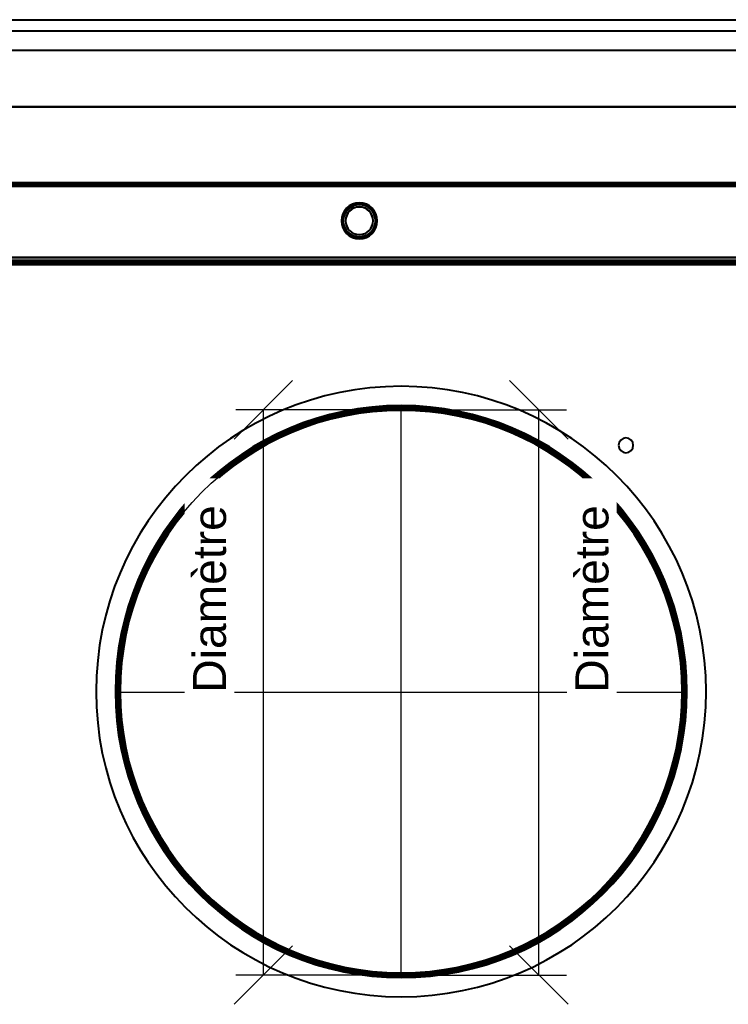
# Model space of a CAD drawing. Header units: millimetres. Extents: x -1442 to 3067, y -120 to 1010.
# Tile 48 of 71: x -169 to 145, y 575 to 1010. Entities that reach past the tile are written whole.
import ezdxf

# ---------------------------------------------------------------- set-up
doc = ezdxf.new("R2010")
doc.units = ezdxf.units.MM
doc.layers.add('A-GENM', color=13, linetype='Continuous', lineweight=40)
doc.layers.add('G-IMPT', color=8, linetype='Continuous', lineweight=40)
doc.styles.add('Arial_1', font='arial.ttf', dxfattribs={"height": 14.6304})

# ---------------------------------------------------------------- blocks, each defined once
blk = doc.blocks.new('Nexa Toit - 700-751584-Gauche')
at = {"layer": 'A-GENM'}
for p, q in [((-482.5, 1010.5), (482.5, 1010.5)), ((-482.5, 1010.5), (482.5, 1010.5)), ((-482.5, 1005.5), (482.5, 1005.5)), ((-482.5, 1005.5), (482.5, 1005.5)), ((-482.5, 997), (482.5, 997)), ((-482.5, 997), (482.5, 997)), ((482.5, 972), (-482.5, 972)), ((-482.5, 972), (482.5, 972)), ((-482.5, 972), (482.5, 972)), ((482.5, 972), (-482.5, 972)), ((-482.5, 938), (482.5, 938)), ((482.5, 938), (-482.5, 938))]:
    blk.add_line(p, q, dxfattribs=at)
blk = doc.blocks.new('NEXA 700 CALQUES_dwg-751640-Gauche')
at = {"layer": 'G-IMPT'}
for p, q in [((324.4, 938.37), (-361.4, 938.37)), ((324.4, 903.37), (-361.4, 903.37)), ((-360.9, 903.37), (323.9, 903.37)), ((323.9, 902.87), (-360.9, 902.87))]:
    blk.add_line(p, q, dxfattribs=at)
at = {"layer": 'G-IMPT', "flags": 128}
for points in [[(324.4, 938.37), (152.95, 938.37), (-18.5, 938.37), (-189.95, 938.37), (-361.4, 938.37)], [(-361.4, 938.37), (-189.95, 938.37), (-18.5, 938.37), (152.95, 938.37), (324.4, 938.37)], [(324.4, 938.37), (152.95, 938.37), (-18.5, 938.37), (-189.95, 938.37), (-361.4, 938.37)], [(-361.4, 938.37), (-189.95, 938.37), (-18.5, 938.37), (152.95, 938.37), (324.4, 938.37)], [(-361.4, 937.87), (-189.95, 937.87), (-18.5, 937.87), (152.95, 937.87), (324.4, 937.87)], [(324.4, 937.87), (152.95, 937.87), (-18.5, 937.87), (-189.95, 937.87), (-361.4, 937.87)], [(-361.4, 937.77), (-189.95, 937.77), (-18.5, 937.77), (152.95, 937.77), (324.4, 937.77)], [(-361.4, 937.77), (-189.95, 937.77), (-18.5, 937.77), (152.95, 937.77), (324.4, 937.77)], [(324.4, 937.77), (152.95, 937.77), (-18.5, 937.77), (-189.95, 937.77), (-361.4, 937.77)], [(324.4, 937.77), (152.95, 937.77), (-18.5, 937.77), (-189.95, 937.77), (-361.4, 937.77)], [(324.4, 937.77), (152.95, 937.77), (-18.5, 937.77), (-189.95, 937.77), (-361.4, 937.77)], [(-361.4, 937.77), (-189.95, 937.77), (-18.5, 937.77), (152.95, 937.77), (324.4, 937.77)], [(-361, 937.87), (-189.75, 937.87), (-18.5, 937.87), (152.75, 937.87), (324, 937.87)], [(-361, 937.87), (-189.75, 937.87), (-18.5, 937.87), (152.75, 937.87), (324, 937.87)], [(324, 937.87), (152.75, 937.87), (-18.5, 937.87), (-189.75, 937.87), (-361, 937.87)], [(324, 937.87), (152.75, 937.87), (-18.5, 937.87), (-189.75, 937.87), (-361, 937.87)], [(-360.9, 936.87), (-189.7, 936.87), (-18.5, 936.87), (152.7, 936.87), (323.9, 936.87)], [(-360.9, 936.87), (-189.7, 936.87), (-18.5, 936.87), (152.7, 936.87), (323.9, 936.87)], [(323.9, 936.87), (152.7, 936.87), (-18.5, 936.87), (-189.7, 936.87), (-360.9, 936.87)], [(323.9, 936.87), (152.7, 936.87), (-18.5, 936.87), (-189.7, 936.87), (-360.9, 936.87)], [(-360.9, 936.87), (-189.7, 936.87), (-18.5, 936.87), (152.7, 936.87), (323.9, 936.87)], [(323.9, 936.87), (152.7, 936.87), (-18.5, 936.87), (-189.7, 936.87), (-360.9, 936.87)], [(323.9, 936.87), (152.7, 936.87), (-18.5, 936.87), (-189.7, 936.87), (-360.9, 936.87)], [(-360.9, 936.87), (-189.7, 936.87), (-18.5, 936.87), (152.7, 936.87), (323.9, 936.87)], [(324.4, 905.37), (152.95, 905.37), (-18.5, 905.37), (-189.95, 905.37), (-361.4, 905.37)], [(-361.4, 905.37), (-189.95, 905.37), (-18.5, 905.37), (152.95, 905.37), (324.4, 905.37)], [(-361.4, 905.37), (-189.95, 905.37), (-18.5, 905.37), (152.95, 905.37), (324.4, 905.37)], [(324.4, 905.37), (152.95, 905.37), (-18.5, 905.37), (-189.95, 905.37), (-361.4, 905.37)], [(-361.4, 903.37), (-189.95, 903.37), (-18.5, 903.37), (152.95, 903.37), (324.4, 903.37)], [(324.4, 903.37), (152.95, 903.37), (-18.5, 903.37), (-189.95, 903.37), (-361.4, 903.37)], [(324.4, 903.37), (152.95, 903.37), (-18.5, 903.37), (-189.95, 903.37), (-361.4, 903.37)], [(-361.4, 903.37), (-189.95, 903.37), (-18.5, 903.37), (152.95, 903.37), (324.4, 903.37)], [(324.4, 902.87), (152.95, 902.87), (-18.5, 902.87), (-189.95, 902.87), (-361.4, 902.87)], [(-361.4, 902.87), (-189.95, 902.87), (-18.5, 902.87), (152.95, 902.87), (324.4, 902.87)], [(324.4, 902.77), (152.95, 902.77), (-18.5, 902.77), (-189.95, 902.77), (-361.4, 902.77)], [(-361.4, 902.77), (-189.95, 902.77), (-18.5, 902.77), (152.95, 902.77), (324.4, 902.77)], [(324.4, 902.77), (152.95, 902.77), (-18.5, 902.77), (-189.95, 902.77), (-361.4, 902.77)], [(-361.4, 902.77), (-189.95, 902.77), (-18.5, 902.77), (152.95, 902.77), (324.4, 902.77)], [(324.4, 902.77), (152.95, 902.77), (-18.5, 902.77), (-189.95, 902.77), (-361.4, 902.77)], [(-361.4, 902.77), (-189.95, 902.77), (-18.5, 902.77), (152.95, 902.77), (324.4, 902.77)], [(323.9, 905.37), (152.7, 905.37), (-18.5, 905.37), (-189.7, 905.37), (-360.9, 905.37)], [(-360.9, 905.37), (-189.7, 905.37), (-18.5, 905.37), (152.7, 905.37), (323.9, 905.37)], [(-360.9, 905.37), (-189.7, 905.37), (-18.5, 905.37), (152.7, 905.37), (323.9, 905.37)], [(323.9, 905.37), (152.7, 905.37), (-18.5, 905.37), (-189.7, 905.37), (-360.9, 905.37)], [(323.9, 903.97), (152.7, 903.97), (-18.5, 903.97), (-189.7, 903.97), (-360.9, 903.97)], [(-360.9, 903.97), (-189.7, 903.97), (-18.5, 903.97), (152.7, 903.97), (323.9, 903.97)], [(-360.9, 903.97), (-189.7, 903.97), (-18.5, 903.97), (152.7, 903.97), (323.9, 903.97)], [(323.9, 903.97), (152.7, 903.97), (-18.5, 903.97), (-189.7, 903.97), (-360.9, 903.97)], [(323.9, 903.37), (152.7, 903.37), (-18.5, 903.37), (-189.7, 903.37), (-360.9, 903.37)], [(-360.9, 903.37), (-189.7, 903.37), (-18.5, 903.37), (152.7, 903.37), (323.9, 903.37)], [(-360.9, 903.37), (-189.7, 903.37), (-18.5, 903.37), (152.7, 903.37), (323.9, 903.37)], [(323.9, 903.37), (152.7, 903.37), (-18.5, 903.37), (-189.7, 903.37), (-360.9, 903.37)], [(-360.9, 903.37), (-189.7, 903.37), (-18.5, 903.37), (152.7, 903.37), (323.9, 903.37)], [(323.9, 903.37), (152.7, 903.37), (-18.5, 903.37), (-189.7, 903.37), (-360.9, 903.37)], [(-360.9, 903.37), (-189.7, 903.37), (-18.5, 903.37), (152.7, 903.37), (323.9, 903.37)], [(323.9, 903.37), (152.7, 903.37), (-18.5, 903.37), (-189.7, 903.37), (-360.9, 903.37)], [(-360.9, 902.87), (-189.7, 902.87), (-18.5, 902.87), (152.7, 902.87), (323.9, 902.87)], [(323.9, 902.87), (152.7, 902.87), (-18.5, 902.87), (-189.7, 902.87), (-360.9, 902.87)], [(-360.9, 902.87), (-189.7, 902.87), (-18.5, 902.87), (152.7, 902.87), (323.9, 902.87)], [(323.9, 902.87), (152.7, 902.87), (-18.5, 902.87), (-189.7, 902.87), (-360.9, 902.87)], [(-360.9, 902.87), (-189.7, 902.87), (-18.5, 902.87), (152.7, 902.87), (323.9, 902.87)], [(-360.9, 902.87), (-189.7, 902.87), (-18.5, 902.87), (152.7, 902.87), (323.9, 902.87)], [(323.9, 902.87), (152.7, 902.87), (-18.5, 902.87), (-189.7, 902.87), (-360.9, 902.87)], [(323.9, 902.87), (152.7, 902.87), (-18.5, 902.87), (-189.7, 902.87), (-360.9, 902.87)], [(-360.9, 902.87), (-189.7, 902.87), (-18.5, 902.87), (152.7, 902.87), (323.9, 902.87)], [(323.9, 902.87), (152.7, 902.87), (-18.5, 902.87), (-189.7, 902.87), (-360.9, 902.87)], [(323.9, 902.87), (152.7, 902.87), (-18.5, 902.87), (-189.7, 902.87), (-360.9, 902.87)], [(-360.9, 902.87), (-189.7, 902.87), (-18.5, 902.87), (152.7, 902.87), (323.9, 902.87)], [(-360.9, 902.37), (-189.7, 902.37), (-18.5, 902.37), (152.7, 902.37), (323.9, 902.37)], [(-360.9, 902.37), (-189.7, 902.37), (-18.5, 902.37), (152.7, 902.37), (323.9, 902.37)], [(323.9, 902.37), (152.7, 902.37), (-18.5, 902.37), (-189.7, 902.37), (-360.9, 902.37)], [(323.9, 902.37), (152.7, 902.37), (-18.5, 902.37), (-189.7, 902.37), (-360.9, 902.37)], [(-360.9, 902.37), (-189.7, 902.37), (-18.5, 902.37), (152.7, 902.37), (323.9, 902.37)], [(323.9, 902.37), (152.7, 902.37), (-18.5, 902.37), (-189.7, 902.37), (-360.9, 902.37)], [(323.9, 902.27), (152.7, 902.27), (-18.5, 902.27), (-189.7, 902.27), (-360.9, 902.27)], [(-360.9, 902.27), (-189.7, 902.27), (-18.5, 902.27), (152.7, 902.27), (323.9, 902.27)], [(323.9, 902.27), (160.67, 902.27), (-2.55, 902.27), (-165.78, 902.27), (-329, 902.27)], [(-329, 902.27), (-165.78, 902.27), (-2.55, 902.27), (160.67, 902.27), (323.9, 902.27)], [(-329, 902.27), (-165.78, 902.27), (-2.55, 902.27), (160.67, 902.27), (323.9, 902.27)], [(323.9, 902.27), (160.67, 902.27), (-2.55, 902.27), (-165.78, 902.27), (-329, 902.27)], [(0, 588.37), (-5, 588.47), (-9.99, 588.77), (-14.96, 589.27), (-19.91, 589.97), (-24.83, 590.86), (-29.71, 591.96), (-34.54, 593.24), (-39.32, 594.72), (-44.03, 596.39), (-48.68, 598.24), (-53.24, 600.28), (-57.72, 602.5), (-62.11, 604.89), (-66.4, 607.47), (-70.58, 610.21), (-74.65, 613.11), (-78.6, 616.18), (-82.42, 619.4), (-86.12, 622.77), (-89.67, 626.28), (-93.08, 629.94), (-96.34, 633.73), (-99.45, 637.64), (-102.4, 641.68), (-105.18, 645.83), (-107.8, 650.09), (-110.24, 654.46), (-112.51, 658.91), (-114.6, 663.45), (-116.5, 668.08), (-118.22, 672.77), (-119.75, 677.53), (-121.09, 682.35), (-122.23, 687.22), (-123.18, 692.13), (-123.93, 697.07), (-124.49, 702.04), (-124.84, 707.03), (-124.99, 712.02), (-124.95, 717.02), (-124.7, 722.02), (-124.26, 727), (-123.61, 731.95), (-122.77, 736.88), (-121.73, 741.77), (-120.5, 746.62), (-119.07, 751.41), (-117.46, 756.14), (-115.65, 760.8), (-113.66, 765.39), (-111.49, 769.89), (-109.14, 774.31), (-106.62, 778.62), (-103.92, 782.83), (-101.06, 786.93), (-98.04, 790.92), (-94.86, 794.78), (-91.53, 798.5), (-88.05, 802.1), (-84.43, 805.55), (-80.68, 808.85), (-76.8, 812), (-72.79, 814.99), (-68.67, 817.82), (-64.44, 820.48), (-60.1, 822.97), (-55.67, 825.29), (-51.15, 827.43), (-46.55, 829.38), (-41.87, 831.15), (-37.13, 832.73), (-32.33, 834.12), (-27.47, 835.32), (-22.57, 836.32), (-17.64, 837.12), (-12.68, 837.73), (-7.69, 838.14), (-2.7, 838.34), (0, 838.37)], [(0, 838.37), (5, 838.27), (9.99, 837.97), (14.96, 837.47), (19.91, 836.78), (24.83, 835.88), (29.71, 834.79), (34.54, 833.5), (39.32, 832.03), (44.03, 830.36), (48.68, 828.5), (53.24, 826.47), (57.72, 824.25), (62.11, 821.85), (66.4, 819.28), (70.58, 816.54), (74.65, 813.63), (78.6, 810.57), (82.42, 807.35), (86.12, 803.98), (89.67, 800.46), (93.08, 796.81), (96.34, 793.02), (99.45, 789.1), (102.4, 785.06), (105.18, 780.91), (107.8, 776.65), (110.24, 772.29), (112.51, 767.83), (114.6, 763.29), (116.5, 758.67), (118.22, 753.97), (119.75, 749.21), (121.09, 744.39), (122.23, 739.53), (123.18, 734.62), (123.93, 729.68), (124.49, 724.71), (124.84, 719.72), (124.99, 714.72), (124.95, 709.72), (124.7, 704.73), (124.26, 699.75), (123.61, 694.79), (122.77, 689.86), (121.73, 684.97), (120.5, 680.13), (119.07, 675.33), (117.46, 670.6), (115.65, 665.94), (113.66, 661.35), (111.49, 656.85), (109.14, 652.44), (106.62, 648.12), (103.92, 643.91), (101.06, 639.81), (98.04, 635.83), (94.86, 631.97), (91.53, 628.24), (88.05, 624.65), (84.43, 621.2), (80.68, 617.9), (76.8, 614.75), (72.79, 611.75), (68.67, 608.92), (64.44, 606.26), (60.1, 603.77), (55.67, 601.45), (51.15, 599.32), (46.55, 597.36), (41.87, 595.59), (37.13, 594.01), (32.33, 592.62), (27.47, 591.43), (22.57, 590.43), (17.64, 589.62), (12.68, 589.02), (7.69, 588.61), (2.7, 588.4), (0, 588.37)]]:
    blk.add_lwpolyline(points, dxfattribs=at)
at = {"layer": 'G-IMPT'}
for centre, radius, start, end in [((-18.5, 921.57), 7.95, 360, 180), ((-18.5, 921.57), 7.95, 360, 180), ((-18.5, 921.57), 7.95, 360, 180), ((-18.5, 921.57), 7.95, 0, 180), ((-18.5, 921.57), 7.87, 90, 270), ((-18.5, 921.57), 7.87, 0, 180), ((-18.5, 921.57), 7.87, 90, 270), ((-18.5, 921.57), 7.87, 90, 270), ((-18.5, 921.57), 7.15, 0, 180), ((-18.5, 921.57), 7.15, 360, 180), ((-18.5, 921.57), 7.15, 90, 180), ((-18.5, 921.57), 7.15, 0, 180), ((-18.5, 921.57), 7.12, 90, 270), ((-18.5, 921.57), 7.12, 90, 180), ((-18.5, 921.57), 6.15, 0, 180), ((-18.5, 921.57), 6.15, 90, 180), ((-18.5, 921.57), 6.08, 90, 270), ((-18.5, 921.57), 6.08, 90, 180), ((-18.5, 921.57), 7.88, 360, 90), ((-18.5, 921.57), 7.88, 270, 90), ((-18.5, 921.57), 7.88, 270, 90), ((-18.5, 921.57), 7.15, 270, 90), ((-18.5, 921.57), 7.12, 270, 90), ((-18.5, 921.57), 7.12, 0, 90), ((-18.5, 921.57), 6.15, 270, 90), ((-18.5, 921.57), 6.08, 270, 90), ((-18.5, 921.57), 6.08, 0, 90), ((-18.5, 921.57), 7.95, 180, 360), ((-18.5, 921.57), 7.95, 180, 0), ((-18.5, 921.57), 7.95, 180, 0), ((-18.5, 921.57), 7.95, 180, 0), ((-18.5, 921.57), 7.87, 180, 0), ((-18.5, 921.57), 7.15, 180, 0), ((-18.5, 921.57), 7.15, 180, 360), ((-18.5, 921.57), 7.15, 180, 270), ((-18.5, 921.57), 7.15, 180, 0), ((-18.5, 921.57), 7.12, 180, 0), ((-18.5, 921.57), 6.15, 180, 0), ((-18.5, 921.57), 6.15, 180, 270), ((-18.5, 921.57), 6.08, 180, 0), ((-18.5, 921.57), 7.88, 270, 360), ((0, 713.37), 135, 0, 180), ((0, 713.37), 135, 360, 180), ((0, 713.37), 135, 0, 180), ((0, 713.37), 135, 360, 180), ((0, 713.37), 135, 90, 270), ((0, 713.37), 135, 360, 180), ((0, 713.37), 135, 0, 180), ((0, 713.37), 135, 0, 180), ((0, 713.37), 135, 270, 90), ((0, 713.37), 126.5, 360, 180), ((0, 713.37), 126.5, 360, 180), ((0, 713.37), 126.5, 0, 180), ((0, 713.37), 126.5, 0, 180), ((0, 713.37), 126.5, 0, 180), ((0, 713.37), 126.5, 360, 180), ((0, 713.37), 126.5, 0, 180), ((0, 713.37), 126.5, 360, 180), ((0, 713.37), 126.5, 360, 180), ((0, 713.37), 126.5, 0, 180), ((0, 713.37), 126.5, 0, 180), ((0, 713.37), 126.5, 360, 180), ((0, 713.37), 126.5, 0, 180), ((0, 713.37), 126.5, 0, 180), ((0, 713.37), 126.5, 360, 180), ((0, 713.37), 126.5, 0, 180), ((0, 713.37), 126, 360, 180), ((0, 713.37), 126, 360, 180), ((0, 713.37), 126, 360, 180), ((0, 713.37), 126, 0, 180), ((0, 713.37), 126, 0, 180), ((0, 713.37), 126, 360, 180), ((0, 713.37), 126, 0, 180), ((0, 713.37), 126, 0, 180), ((0, 713.37), 126, 90, 180), ((0, 713.37), 126, 90, 270), ((0, 713.37), 126, 0, 180), ((0, 713.37), 126, 360, 180), ((0, 713.37), 125.41, 360, 180), ((0, 713.37), 125.41, 360, 180), ((0, 713.37), 125.41, 360, 180), ((0, 713.37), 125.41, 0, 180), ((0, 713.37), 125.41, 0, 180), ((0, 713.37), 125.41, 360, 180), ((0, 713.37), 125.41, 0, 180), ((0, 713.37), 125.41, 0, 180), ((0, 713.37), 125, 0, 180), ((0, 713.37), 125, 0, 180), ((0, 713.37), 125, 360, 180), ((0, 713.37), 125, 0, 180), ((0, 713.37), 125, 0, 180), ((0, 713.37), 125, 360, 180), ((0, 713.37), 125, 90, 180), ((0, 713.37), 125, 90, 270), ((0, 713.37), 124.97, 360, 180), ((0, 713.37), 124.97, 0, 180), ((0, 713.37), 124.97, 0, 180), ((0, 713.37), 124.97, 360, 180), ((0, 713.37), 124.97, 0, 180), ((0, 713.37), 124.97, 360, 180), ((0, 713.37), 124.97, 360, 180), ((0, 713.37), 124.97, 360, 180), ((0, 713.37), 124.37, 0, 180), ((0, 713.37), 124.37, 0, 180), ((0, 713.37), 124.37, 360, 180), ((0, 713.37), 124.37, 0, 180), ((0, 713.37), 124.37, 0, 180), ((0, 713.37), 124.37, 360, 180), ((0, 713.37), 124.37, 360, 180), ((0, 713.37), 124.37, 360, 180), ((0, 713.37), 124.37, 90, 180), ((0, 713.37), 124.37, 90, 180), ((0, 713.37), 124.37, 360, 180), ((0, 713.37), 124.37, 90, 180), ((0, 713.37), 124.37, 0, 180), ((0, 713.37), 124.37, 90, 180), ((0, 713.37), 124.37, 90, 270), ((0, 713.37), 124.37, 90, 270), ((0, 713.37), 126, 270, 90), ((0, 713.37), 126, 360, 90), ((0, 713.37), 125, 270, 90), ((0, 713.37), 125, 360, 90), ((0, 713.37), 124.37, 0, 90), ((0, 713.37), 124.37, 0, 90), ((0, 713.37), 124.37, 360, 90), ((0, 713.37), 124.37, 360, 90), ((0, 713.37), 124.37, 270, 90), ((0, 713.37), 124.37, 270, 90), ((99.5, 822.27), 3.25, 0, 180), ((99.5, 822.27), 3.25, 0, 180), ((99.5, 822.27), 3.25, 0, 180), ((99.5, 822.27), 3.25, 0, 180), ((99.5, 822.27), 3.25, 0, 180), ((99.5, 822.27), 3.25, 0, 180), ((99.5, 822.27), 3.25, 0, 180), ((99.5, 822.27), 3.25, 0, 180), ((99.5, 822.27), 3.25, 180, 0), ((99.5, 822.27), 3.25, 180, 0), ((99.5, 822.27), 3.25, 180, 0), ((99.5, 822.27), 3.25, 180, 0), ((99.5, 822.27), 3.25, 180, 360), ((99.5, 822.27), 3.25, 180, 0), ((99.5, 822.27), 3.25, 180, 0), ((99.5, 822.27), 3.25, 180, 0), ((0, 713.37), 135, 180, 0), ((0, 713.37), 135, 180, 360), ((0, 713.37), 135, 180, 360), ((0, 713.37), 135, 180, 270), ((0, 713.37), 135, 180, 0), ((0, 713.37), 135, 180, 360), ((0, 713.37), 135, 180, 0), ((0, 713.37), 126.5, 180, 360), ((0, 713.37), 126.5, 180, 360), ((0, 713.37), 126.5, 180, 0), ((0, 713.37), 126.5, 180, 360), ((0, 713.37), 126.5, 180, 0), ((0, 713.37), 126.5, 180, 360), ((0, 713.37), 126.5, 180, 0), ((0, 713.37), 126.5, 180, 360), ((0, 713.37), 126.5, 180, 360), ((0, 713.37), 126.5, 180, 0), ((0, 713.37), 126.5, 180, 360), ((0, 713.37), 126.5, 180, 0), ((0, 713.37), 126.5, 180, 0), ((0, 713.37), 126.5, 180, 360), ((0, 713.37), 126.5, 180, 0), ((0, 713.37), 126.5, 180, 360), ((0, 713.37), 126, 180, 360), ((0, 713.37), 126, 180, 360), ((0, 713.37), 126, 180, 0), ((0, 713.37), 126, 180, 360), ((0, 713.37), 126, 180, 360), ((0, 713.37), 126, 180, 0), ((0, 713.37), 126, 180, 0), ((0, 713.37), 126, 180, 0), ((0, 713.37), 126, 180, 270), ((0, 713.37), 126, 180, 0), ((0, 713.37), 126, 180, 360), ((0, 713.37), 125.41, 180, 360), ((0, 713.37), 125.41, 180, 360), ((0, 713.37), 125.41, 180, 0), ((0, 713.37), 125.41, 180, 360), ((0, 713.37), 125.41, 180, 360), ((0, 713.37), 125.41, 180, 0), ((0, 713.37), 125.41, 180, 0), ((0, 713.37), 125.41, 180, 0), ((0, 713.37), 125, 180, 0), ((0, 713.37), 125, 180, 0), ((0, 713.37), 125, 180, 0), ((0, 713.37), 125, 180, 360), ((0, 713.37), 125, 180, 360), ((0, 713.37), 125, 180, 0), ((0, 713.37), 125, 180, 270), ((0, 713.37), 124.97, 180, 0), ((0, 713.37), 124.97, 180, 360), ((0, 713.37), 124.97, 180, 0), ((0, 713.37), 124.97, 180, 360), ((0, 713.37), 124.97, 180, 360), ((0, 713.37), 124.97, 180, 0), ((0, 713.37), 124.97, 180, 360), ((0, 713.37), 124.97, 180, 360), ((0, 713.37), 124.37, 180, 360), ((0, 713.37), 124.37, 180, 0), ((0, 713.37), 124.37, 180, 0), ((0, 713.37), 124.37, 180, 360), ((0, 713.37), 124.37, 180, 360), ((0, 713.37), 124.37, 180, 0), ((0, 713.37), 124.37, 180, 360), ((0, 713.37), 124.37, 180, 360), ((0, 713.37), 124.37, 180, 0), ((0, 713.37), 124.37, 180, 0), ((0, 713.37), 124.37, 180, 0), ((0, 713.37), 124.37, 180, 270), ((0, 713.37), 124.37, 180, 360), ((0, 713.37), 124.37, 180, 270), ((0, 713.37), 124.37, 270, 360), ((0, 713.37), 124.37, 270, 0), ((0, 713.37), 126, 270, 360), ((0, 713.37), 125, 270, 0), ((0, 713.37), 135, 270, 0)]:
    blk.add_arc(centre, radius, start, end, dxfattribs=at)
blk = doc.blocks.new('Souche connecteur circulaire R23 - Souche connecteur circulaire R23-751696-Gauche')
at = {"layer": 'A-GENM'}
for start, end in [(0, 180), (360, 180), (180, 0), (180, 360)]:
    blk.add_arc((0, 713), 125, start, end, dxfattribs=at)
blk = doc.blocks.new('Souche connecteur circulaire R23 - Souche connecteur circulaire R23-751698-Gauche')
at = {"layer": 'A-GENM'}
for start, end in [(360, 180), (0, 180), (180, 360), (180, 0)]:
    blk.add_arc((0, 713), 125, start, end, dxfattribs=at)

msp = doc.modelspace()

# ---------------------------------------------------------------- linework, layer by layer
at = {"color": 1, "lineweight": 30}
for p, q in [((-48.02, 850.94), (-73.9, 825.06)), ((48.02, 850.94), (73.9, 825.06)), ((-12.19, 838), (-73.15, 838)), ((-60.96, 588), (-60.96, 838)), ((12.19, 838), (73.15, 838)), ((60.96, 588), (60.96, 838)), ((-48.02, 600.94), (-73.9, 575.06)), ((48.02, 600.94), (73.9, 575.06)), ((-12.19, 588), (-73.15, 588)), ((12.19, 588), (73.15, 588))]:
    msp.add_line(p, q, dxfattribs=at)
at = {"color": 94, "lineweight": 30}
for p, q in [((0, 588), (0, 838)), ((125, 713), (-125, 713))]:
    msp.add_line(p, q, dxfattribs=at)
at = {"color": 5, "lineweight": 30}
msp.add_polyline3d([(0, 713, 0), (0, 713, 0), (0, 713, 0), (0, 713, 0)], dxfattribs=at)
msp.add_polyline3d([(0, 713, 0), (0, 713, 0), (0, 713, 0), (0, 713, 0)], dxfattribs=at)
at = {"color": 94, "lineweight": 30}
msp.add_circle((0, 713), 125, dxfattribs=at)

# ---------------------------------------------------------------- block references
at = {"layer": 'A-GENM'}
for name in ['Nexa Toit - 700-751584-Gauche', 'Souche connecteur circulaire R23 - Souche connecteur circulaire R23-751696-Gauche', 'Souche connecteur circulaire R23 - Souche connecteur circulaire R23-751698-Gauche']:
    msp.add_blockref(name, (0, 0), dxfattribs=at)
at = {"layer": 'G-IMPT'}
msp.add_blockref('NEXA 700 CALQUES_dwg-751640-Gauche', (0, 0), dxfattribs=at)

# ---------------------------------------------------------------- next in the draw order: texts
at = {"color": 5, "lineweight": 30, "insert": (-92.15, 754.34), "char_height": 14.63, "width": 99.2058, "attachment_point": 2, "rotation": 90, "line_spacing_factor": 0.941778, "style": 'Arial_1', "bg_fill": 3, "box_fill_scale": 1.25, "bg_fill_color": 9, "bg_fill_true_color": 13158600, "bg_fill_transparency": 0}
msp.add_mtext('Diamètre', dxfattribs=at)

# ---------------------------------------------------------------- next in the draw order: linework, layer by layer
at = {"color": 94, "lineweight": 30}
msp.add_circle((0, 713), 125, dxfattribs=at)

# ---------------------------------------------------------------- next in the draw order: texts
at = {"color": 5, "lineweight": 30, "insert": (77.12, 754.34), "char_height": 14.63, "width": 99.2058, "attachment_point": 2, "rotation": 90, "line_spacing_factor": 0.941778, "style": 'Arial_1', "bg_fill": 3, "box_fill_scale": 1.25, "bg_fill_color": 9, "bg_fill_true_color": 13158600, "bg_fill_transparency": 0}
msp.add_mtext('Diamètre', dxfattribs=at)

doc.saveas('drawing.dxf')
